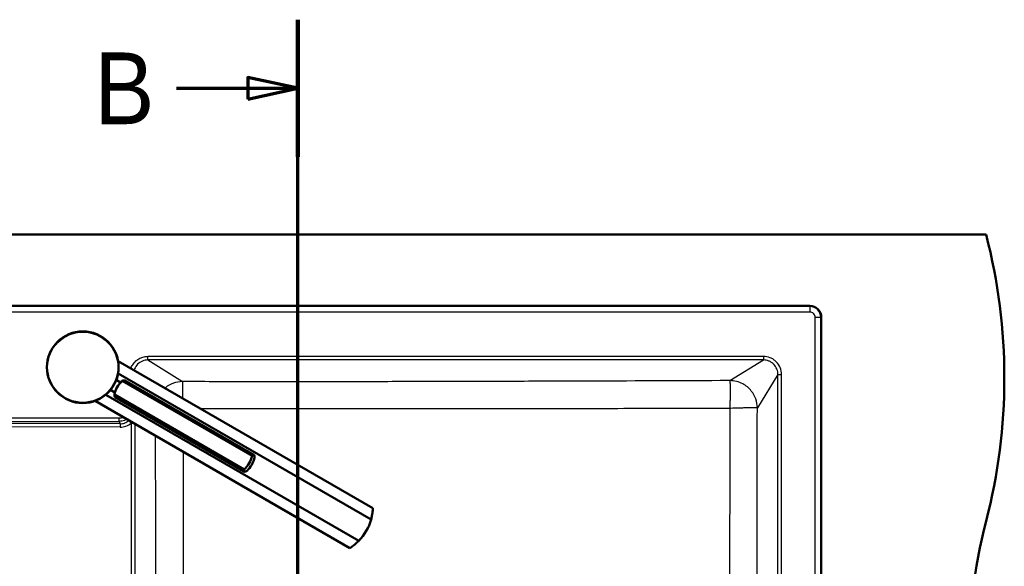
# Model space of a CAD drawing. Header units: millimetres. Extents: x 0 to 2100, y 0 to 3899.
# Tile 45 of 45: x 996 to 1683, y 3517 to 3899. Entities that reach past the tile are written whole.
import ezdxf

# ---------------------------------------------------------------- set-up
doc = ezdxf.new("R2010")
doc.units = ezdxf.units.MM
doc.header["$LTSCALE"] = 10
doc.linetypes.add('CHAIN', pattern=[0.3543, 0.2362, -0.0295, 0.0591, -0.0295])
doc.linetypes.add('LONG_DASH_DOTTED', pattern=[0.3001, 0.2362, -0.0295, 0.0049, -0.0295])
for name, color, linetype, lineweight in [('Section View Lines(ISO)', 7, 'LONG_DASH_DOTTED', 70), ('Visible Edges(ISO)', 7, 'Continuous', 50), ('Visible Tangent Edges(ISO)', 7, 'Continuous', 25)]:
    doc.layers.add(name, color=color, linetype=linetype, lineweight=lineweight)
doc.styles.add('Text__5.0mm', font='arial.ttf', dxfattribs={"width": 0.9})

# ---------------------------------------------------------------- blocks, each defined once
blk = doc.blocks.new('2dTransSection1')
at = {"layer": 'Section View Lines(ISO)', "linetype": 'CHAIN', "ltscale": 42.824814}
blk.add_line((119.041, 304.427), (119.041, 389.864), dxfattribs=at)
at = {"layer": 'Section View Lines(ISO)', "linetype": 'Continuous', "lineweight": 140}
for p, q in [((119.041, 380.291), (119.041, 389.864)), ((119.041, 304.427), (119.041, 314))]:
    blk.add_line(p, q, dxfattribs=at)
at = {"layer": 'Section View Lines(ISO)', "linetype": 'Continuous'}
for p, q in [((119.041, 385.078), (115.541, 385.828)), ((115.541, 385.828), (115.541, 384.328)), ((110.561, 385.078), (115.541, 385.078)), ((115.541, 385.078), (119.041, 385.078)), ((115.541, 384.328), (119.041, 385.078)), ((119.041, 309.213), (115.541, 309.963)), ((115.541, 309.963), (115.541, 308.463)), ((110.561, 309.213), (115.541, 309.213)), ((115.541, 309.213), (119.041, 309.213)), ((115.541, 308.463), (119.041, 309.213))]:
    blk.add_line(p, q, dxfattribs=at)
at = {"layer": 'Section View Lines(ISO)', "linetype": 'Continuous', "flags": 128}
for points in [[(115.541, 384.328), (119.041, 385.078), (115.541, 385.828), (115.541, 384.328)], [(115.541, 308.463), (119.041, 309.213), (115.541, 309.963), (115.541, 308.463)]]:
    blk.add_lwpolyline(points, dxfattribs=at)
at = {"layer": 'Section View Lines(ISO)'}
for points in [[(115.541, 384.328), (119.041, 385.078), (115.541, 385.828), (115.541, 384.328)], [(115.541, 308.463), (119.041, 309.213), (115.541, 309.963), (115.541, 308.463)]]:
    blk.add_solid(points, dxfattribs=at)
at = {"layer": 'Section View Lines(ISO)', "char_height": 5, "attachment_point": 7, "style": 'Text__5.0mm'}
for insert in [(104.833, 382.578), (104.833, 306.713)]:
    blk.add_mtext('B', dxfattribs=dict(at, insert=insert))

msp = doc.modelspace()

# ---------------------------------------------------------------- linework, layer by layer
at = {"layer": 'Visible Edges(ISO)'}
for p, q in [((470.41, 3748.8), (1670.41, 3748.8)), ((593.41, 3699.01), (1547.41, 3699.01)), ((1555.41, 3691.01), (1555.41, 3207.01)), ((1064.91, 3660.52), (1242.67, 3557.89)), ((1066.7, 3645.63), (1063.65, 3647.39)), ((1241.39, 3550.07), (1064.9, 3651.97)), ((1062.7, 3638.7), (1059.65, 3640.46)), ((1158.36, 3594.41), (1067.77, 3646.72)), ((1159.52, 3595.26), (1069.72, 3647.1)), ((1056.32, 3637.09), (1232.8, 3535.2)), ((1152.89, 3584.93), (1062.3, 3637.23)), ((1152.73, 3583.51), (1062.94, 3635.35)), ((1048.91, 3632.81), (1226.67, 3530.18))]:
    msp.add_line(p, q, dxfattribs=at)
msp.add_circle((1040.28, 3656.27), 25, dxfattribs=at)
for centre, radius, start, end in [((1283.12, 3648.8), 400, 345.52249, 14.47751), ((1547.41, 3691.01), 8, 0, 90), ((1207.71, 3559.6), 35, 315.79658, 344.20342), ((2057.71, 3448.8), 400, 165.52249, 194.47751)]:
    msp.add_arc(centre, radius, start, end, dxfattribs=at)
for centre, major_axis, start_param, end_param in [((1079.38, 3633.69), (-9, -15.59), 4.712389, 5.021582), ((1079.38, 3633.69), (-9, -15.59), 4.403196, 4.712389), ((1141.28, 3597.95), (9, 15.59), 4.403196, 5.021582), ((1143.07, 3596.92), (-9, -15.59), 1.261603, 1.87999)]:
    msp.add_ellipse(centre, major_axis=major_axis, ratio=0.965926, start_param=start_param, end_param=end_param, dxfattribs=at)
for points, knots in [([(1069.72, 3647.1), (1069.53, 3647.21), (1069.17, 3647.21), (1068.43, 3647.01), (1068.11, 3646.88), (1067.77, 3646.72)], [0, 0, 0, 0, 0.2583698, 0.2583698, 0.412375, 0.412375, 0.412375, 0.412375]), ([(1062.3, 3637.23), (1062.32, 3636.86), (1062.37, 3636.52), (1062.56, 3635.77), (1062.74, 3635.46), (1062.94, 3635.35)], [1.6537755, 1.6537755, 1.6537755, 1.6537755, 1.8077807, 1.8077807, 2.0661504, 2.0661504, 2.0661504, 2.0661504]), ([(1158.36, 3594.41), (1158.53, 3594.68), (1158.69, 3594.89), (1159.09, 3595.3), (1159.32, 3595.37), (1159.71, 3595.14), (1159.89, 3594.84), (1160.08, 3594.09), (1160.13, 3593.75), (1160.16, 3593.38)], [1.6537755, 1.6537755, 1.6537755, 1.6537755, 1.8077807, 1.8077807, 2.0661504, 2.0661504, 2.3245202, 2.3245202, 2.4785254, 2.4785254, 2.4785254, 2.4785254]), ([(1154.68, 3583.89), (1154.35, 3583.73), (1154.03, 3583.6), (1153.28, 3583.39), (1152.93, 3583.4), (1152.73, 3583.51), (1152.54, 3583.62), (1152.48, 3583.85), (1152.64, 3584.41), (1152.74, 3584.65), (1152.89, 3584.93)], [-0.412375, -0.412375, -0.412375, -0.412375, -0.2583698, -0.2583698, 0, 0, 0, 0.2583698, 0.2583698, 0.412375, 0.412375, 0.412375, 0.412375]), ([(1241.39, 3550.07), (1241.65, 3551.02), (1241.86, 3551.91), (1242.32, 3554.18), (1242.48, 3555.52), (1242.61, 3556.92), (1242.63, 3557.28), (1242.66, 3557.77), (1242.67, 3557.89), (1242.67, 3557.89)], [-1.630466, -1.630466, -1.630466, -1.630466, -1.289011, -1.289011, -0.644505, -0.644505, -0.322253, -0.322253, 0, 0, 0, 0]), ([(1226.67, 3530.18), (1226.67, 3530.18), (1226.77, 3530.25), (1227.18, 3530.52), (1227.48, 3530.72), (1228.63, 3531.53), (1229.71, 3532.34), (1231.44, 3533.87), (1232.11, 3534.49), (1232.8, 3535.2)], [4.771985, 4.771985, 4.771985, 4.771985, 5.094237, 5.094237, 5.41649, 5.41649, 6.060995, 6.060995, 6.40245, 6.40245, 6.40245, 6.40245])]:
    msp.add_open_spline(points, degree=3, knots=knots, dxfattribs=at)
at = {"layer": 'Visible Tangent Edges(ISO)'}
for p, q in [((1547.41, 3698.71), (593.41, 3698.71)), ((1547.41, 3698.71), (1547.41, 3699.01)), ((1547.41, 3698.71), (1547.41, 3694.72)), ((1547.41, 3694.72), (593.41, 3694.72)), ((1555.11, 3691.01), (1551.12, 3691.01)), ((1551.12, 3207.01), (1551.12, 3691.01)), ((1555.11, 3691.01), (1555.41, 3691.01)), ((1555.11, 3207.01), (1555.11, 3691.01)), ((1085.74, 3661.31), (1085.74, 3663.8)), ((1515.08, 3663.8), (1085.74, 3663.8)), ((1515.08, 3661.31), (1085.74, 3661.31)), ((1085.74, 3661.31), (1109.82, 3646.23)), ((1491.76, 3646.94), (1515.08, 3661.31)), ((1515.08, 3663.8), (1515.08, 3661.31)), ((1525.21, 3651.17), (1510.85, 3627.85)), ((1525.21, 3651.17), (1527.7, 3651.17)), ((1525.21, 3246.84), (1525.21, 3651.17)), ((1527.7, 3246.84), (1527.7, 3651.17)), ((625.57, 3620.92), (1065.76, 3620.92)), ((1065.76, 3618.51), (1065.76, 3620.92)), ((625.57, 3618.51), (1065.76, 3618.51)), ((1066.29, 3614.43), (626.19, 3615.45)), ((1066.31, 3616.84), (626.21, 3617.87)), ((1065.76, 3618.51), (1066.31, 3616.84)), ((1074.02, 3617.21), (1074.02, 3280.8)), ((1074.02, 3617.21), (1075.93, 3617.21)), ((1076.49, 3616.89), (1076.49, 3280.8))]:
    msp.add_line(p, q, dxfattribs=at)
msp.add_circle((1040.28, 3656.27), 24.5, dxfattribs=at)
msp.add_arc((1547.41, 3691.01), 7.7, 0, 90, dxfattribs=at)
for centre, major_axis, ratio, start_param, end_param in [((1066.31, 3614.43), (0.01, 2.5), 0.008695, 0.26181, 1.570816), ((1074.04, 3617.21), (-1.6, 1.92), 0.006695, 0.2562, 1.565248)]:
    msp.add_ellipse(centre, major_axis=major_axis, ratio=ratio, start_param=start_param, end_param=end_param, dxfattribs=at)
for points, knots in [([(1551.12, 3691.01), (1551.12, 3691.82), (1550.82, 3692.74), (1550.21, 3693.44), (1550.16, 3693.5), (1550.1, 3693.57), (1550.04, 3693.63), (1549.32, 3694.35), (1548.3, 3694.72), (1547.41, 3694.72)], [0, 0, 0, 0, 0.457619, 0.457619, 0.457619, 0.5, 0.5, 0.5, 1, 1, 1, 1]), ([(1073.83, 3655.37), (1073.91, 3655.59), (1073.99, 3655.8), (1074.07, 3656.01), (1074.45, 3656.93), (1074.94, 3657.83), (1075.61, 3658.73), (1075.97, 3659.21), (1076.36, 3659.67), (1076.81, 3660.11), (1077.49, 3660.8), (1078.3, 3661.46), (1079.32, 3662.06), (1079.81, 3662.35), (1080.34, 3662.61), (1080.91, 3662.85), (1081.3, 3663.01), (1081.72, 3663.16), (1082.17, 3663.29), (1083.28, 3663.61), (1084.5, 3663.8), (1085.74, 3663.8)], [0.273232, 0.273232, 0.273232, 0.273232, 0.3157978, 0.3157978, 0.3157978, 0.5, 0.5, 0.5, 0.597836, 0.597836, 0.597836, 0.75, 0.75, 0.75, 0.8240293, 0.8240293, 0.8240293, 0.875, 0.875, 0.875, 1, 1, 1, 1]), ([(1085.74, 3661.31), (1084.53, 3661.31), (1083.24, 3661.1), (1081.99, 3660.61), (1081.94, 3660.59), (1081.9, 3660.57), (1081.85, 3660.55), (1080.65, 3660.06), (1079.5, 3659.31), (1078.55, 3658.36), (1077.6, 3657.42), (1076.86, 3656.27), (1076.37, 3655.07), (1076.35, 3655.02), (1076.33, 3654.98), (1076.31, 3654.93), (1076.2, 3654.66), (1076.11, 3654.38), (1076.03, 3654.1)], [0, 0, 0, 0, 0.25, 0.25, 0.25, 0.2591156, 0.2591156, 0.2591156, 0.5, 0.5, 0.5, 0.7408844, 0.7408844, 0.7408844, 0.75, 0.75, 0.75, 0.8050602, 0.8050602, 0.8050602, 0.8050602]), ([(1527.7, 3651.17), (1527.7, 3652.82), (1527.38, 3654.46), (1526.14, 3657.5), (1525.22, 3658.9), (1523.48, 3660.66), (1522.84, 3661.19), (1521.41, 3662.15), (1520.61, 3662.57), (1518.29, 3663.49), (1516.69, 3663.8), (1515.08, 3663.8)], [0, 0, 0, 0, 0.248436, 0.248436, 0.497228, 0.497228, 0.622337, 0.622337, 0.757318, 0.757318, 1, 1, 1, 1]), ([(1525.21, 3651.17), (1525.22, 3652.38), (1525, 3653.68), (1524.51, 3654.93), (1524.5, 3654.97), (1524.48, 3655.01), (1524.47, 3655.04), (1523.98, 3656.24), (1523.24, 3657.38), (1522.3, 3658.33), (1522.29, 3658.34), (1522.28, 3658.35), (1522.27, 3658.36), (1521.81, 3658.82), (1521.3, 3659.24), (1520.77, 3659.6), (1520.17, 3660), (1519.52, 3660.34), (1518.87, 3660.59), (1518.86, 3660.6), (1518.85, 3660.6), (1518.84, 3660.61), (1517.59, 3661.1), (1516.29, 3661.31), (1515.08, 3661.31)], [0, 0, 0, 0, 0.25, 0.25, 0.25, 0.2577237, 0.2577237, 0.2577237, 0.4973707, 0.4973707, 0.4973707, 0.5, 0.5, 0.5, 0.6167349, 0.6167349, 0.6167349, 0.7479696, 0.7479696, 0.7479696, 0.75, 0.75, 0.75, 1, 1, 1, 1]), ([(1109.82, 3646.23), (1105.48, 3646.19), (1101.31, 3644.69), (1097.95, 3642.01), (1097.81, 3641.9), (1097.68, 3641.79), (1097.54, 3641.68)], [0, 0, 0, 0, 0.4304516, 0.4304516, 0.4304516, 0.4479697, 0.4479697, 0.4479697, 0.4479697]), ([(1109.82, 3646.23), (1109.78, 3646.02), (1109.76, 3645.43), (1109.75, 3644.45), (1109.75, 3644.08), (1109.75, 3643.66), (1109.76, 3643.17), (1109.76, 3642.37), (1109.78, 3641.4), (1109.8, 3640.16), (1109.82, 3639.38), (1109.84, 3638.49), (1109.86, 3637.47), (1109.87, 3636.96), (1109.89, 3636.42), (1109.9, 3635.84), (1109.91, 3635.55), (1109.92, 3635.25), (1109.93, 3634.94), (1109.93, 3634.81), (1109.94, 3634.66), (1109.94, 3634.52)], [0, 0, 0, 0, 0.1823357, 0.1823357, 0.1823357, 0.25, 0.25, 0.25, 0.3603345, 0.3603345, 0.3603345, 0.4301672, 0.4301672, 0.4301672, 0.4650836, 0.4650836, 0.4650836, 0.4825418, 0.4825418, 0.4825418, 0.4904437, 0.4904437, 0.4904437, 0.4904437]), ([(1491.76, 3646.94), (1491.48, 3646.94), (1491.2, 3646.94), (1459.21, 3646.81), (1427.5, 3646.69), (1379.93, 3646.52), (1364.08, 3646.47), (1332.38, 3646.38), (1316.53, 3646.33), (1284.84, 3646.25), (1269, 3646.22), (1237.32, 3646.17), (1221.48, 3646.16), (1189.8, 3646.14), (1173.97, 3646.15), (1142.29, 3646.17), (1126.45, 3646.2), (1110.35, 3646.23), (1110.08, 3646.23), (1109.82, 3646.23)], [0, 0, 0, 0, 0.002192, 0.002192, 0.2514, 0.2514, 0.37595, 0.37595, 0.500439, 0.500439, 0.624861, 0.624861, 0.749208, 0.749208, 0.873534, 0.873534, 0.997905, 0.997905, 1, 1, 1, 1]), ([(1510.85, 3627.85), (1510.81, 3632.17), (1509.31, 3636.34), (1506.64, 3639.69), (1505.03, 3641.71), (1502.94, 3643.45), (1500.66, 3644.67), (1497.94, 3646.12), (1494.88, 3646.92), (1491.76, 3646.94)], [0, 0, 0, 0, 0.4302485, 0.4302485, 0.4302485, 0.6903369, 0.6903369, 0.6903369, 1, 1, 1, 1]), ([(1491.82, 3627.55), (1491.84, 3628.08), (1491.87, 3628.77), (1491.89, 3629.62), (1491.91, 3630.05), (1491.92, 3630.52), (1491.94, 3631.03), (1491.94, 3631.28), (1491.95, 3631.55), (1491.96, 3631.82), (1491.96, 3631.96), (1491.97, 3632.1), (1491.97, 3632.25), (1491.97, 3632.32), (1491.97, 3632.39), (1491.98, 3632.46), (1491.98, 3632.5), (1491.98, 3632.53), (1491.98, 3632.57), (1491.98, 3632.59), (1491.98, 3632.61), (1491.98, 3632.62), (1491.98, 3632.63), (1491.98, 3632.64), (1491.98, 3632.65), (1491.98, 3632.66), (1491.98, 3632.67), (1491.98, 3632.72), (1492, 3633.31), (1492.01, 3633.87), (1492.02, 3634.4), (1492.07, 3636.64), (1492.08, 3638.33), (1492.09, 3639.7), (1492.09, 3640.06), (1492.09, 3640.4), (1492.08, 3640.72), (1492.08, 3641.89), (1492.07, 3642.8), (1492.05, 3643.56), (1492.03, 3644.17), (1492.01, 3644.68), (1491.99, 3645.11), (1491.97, 3645.37), (1491.96, 3645.6), (1491.94, 3645.8), (1491.89, 3646.36), (1491.84, 3646.77), (1491.76, 3646.94)], [0, 0, 0, 0, 0.25, 0.25, 0.25, 0.375, 0.375, 0.375, 0.4375, 0.4375, 0.4375, 0.46875, 0.46875, 0.46875, 0.484375, 0.484375, 0.484375, 0.4921875, 0.4921875, 0.4921875, 0.4960937, 0.4960937, 0.4960937, 0.4980469, 0.4980469, 0.4980469, 0.5, 0.5, 0.5, 0.523884, 0.523884, 0.523884, 0.625, 0.625, 0.625, 0.6516879, 0.6516879, 0.6516879, 0.75, 0.75, 0.75, 0.829081, 0.829081, 0.829081, 0.875, 0.875, 0.875, 1, 1, 1, 1]), ([(1491.82, 3627.55), (1488.56, 3627.54), (1485.33, 3627.53), (1478.95, 3627.51), (1475.84, 3627.5), (1466.33, 3627.48), (1460.11, 3627.47), (1441.48, 3627.42), (1429.49, 3627.4), (1394.48, 3627.33), (1372.76, 3627.3), (1348.06, 3627.28), (1343.2, 3627.28), (1333.81, 3627.27), (1329.13, 3627.27), (1320.23, 3627.26), (1315.8, 3627.26), (1309.39, 3627.26), (1307.25, 3627.26), (1303.09, 3627.26), (1300.97, 3627.26), (1296.94, 3627.26), (1294.93, 3627.26), (1290.93, 3627.26), (1288.89, 3627.26), (1285.04, 3627.26), (1283.12, 3627.26), (1279.3, 3627.26), (1277.34, 3627.26), (1273.65, 3627.26), (1271.81, 3627.26), (1268.14, 3627.26), (1266.27, 3627.26), (1262.72, 3627.26), (1260.96, 3627.26), (1257.43, 3627.26), (1255.63, 3627.26), (1240.24, 3627.26), (1227.09, 3627.27), (1208.8, 3627.27), (1202.68, 3627.27), (1190.9, 3627.27), (1185.01, 3627.27), (1167.72, 3627.27), (1156.3, 3627.27), (1137.49, 3627.26), (1130.05, 3627.26), (1122.52, 3627.26)], [0, 0, 0, 0, 0.015625, 0.015625, 0.03125, 0.03125, 0.0625, 0.0625, 0.125, 0.125, 0.25, 0.25, 0.28125, 0.28125, 0.3125, 0.3125, 0.34375, 0.34375, 0.359375, 0.359375, 0.375, 0.375, 0.390625, 0.390625, 0.40625, 0.40625, 0.421875, 0.421875, 0.4375, 0.4375, 0.453125, 0.453125, 0.46875, 0.46875, 0.484375, 0.484375, 0.5, 0.5, 0.625, 0.625, 0.6875, 0.6875, 0.75, 0.75, 0.875, 0.875, 0.9560426, 0.9560426, 0.9560426, 0.9560426]), ([(1491.74, 3449.01), (1491.74, 3453.68), (1491.74, 3458.35), (1491.74, 3463.03), (1491.74, 3464.58), (1491.74, 3466.1), (1491.74, 3467.7), (1491.74, 3470.89), (1491.74, 3474.05), (1491.74, 3477.33), (1491.74, 3480.6), (1491.74, 3483.83), (1491.75, 3487.16), (1491.75, 3490.49), (1491.75, 3493.79), (1491.75, 3497.22), (1491.75, 3498.93), (1491.75, 3500.65), (1491.75, 3502.37), (1491.75, 3504.26), (1491.75, 3506.12), (1491.75, 3508.07), (1491.75, 3510.72), (1491.75, 3513.36), (1491.75, 3516.01), (1491.75, 3518.64), (1491.75, 3521.39), (1491.75, 3524.08), (1491.75, 3525.68), (1491.75, 3527.27), (1491.76, 3528.91), (1491.76, 3532.03), (1491.76, 3535.12), (1491.76, 3538.3), (1491.76, 3538.88), (1491.76, 3539.46), (1491.76, 3540.05), (1491.76, 3541.95), (1491.76, 3543.85), (1491.76, 3545.76), (1491.76, 3547.67), (1491.76, 3549.53), (1491.76, 3551.49), (1491.77, 3553.45), (1491.77, 3555.41), (1491.77, 3557.37), (1491.77, 3559.33), (1491.77, 3561.25), (1491.77, 3563.27), (1491.77, 3565.28), (1491.77, 3567.3), (1491.77, 3569.32), (1491.78, 3571.34), (1491.78, 3573.32), (1491.78, 3575.39), (1491.78, 3583.68), (1491.79, 3591.99), (1491.8, 3600.72), (1491.8, 3605.09), (1491.8, 3609.45), (1491.81, 3613.94), (1491.81, 3618.43), (1491.82, 3622.97), (1491.82, 3627.55)], [0, 0, 0, 0, 0.09375, 0.09375, 0.09375, 0.125, 0.125, 0.125, 0.1875, 0.1875, 0.1875, 0.25, 0.25, 0.25, 0.3125, 0.3125, 0.3125, 0.34375, 0.34375, 0.34375, 0.378238, 0.378238, 0.378238, 0.425406, 0.425406, 0.425406, 0.47216, 0.47216, 0.47216, 0.5, 0.5, 0.5, 0.552886, 0.552886, 0.552886, 0.5625, 0.5625, 0.5625, 0.59375, 0.59375, 0.59375, 0.625, 0.625, 0.625, 0.65625, 0.65625, 0.65625, 0.6875, 0.6875, 0.6875, 0.71875, 0.71875, 0.71875, 0.75, 0.75, 0.75, 0.875, 0.875, 0.875, 0.9375, 0.9375, 0.9375, 1, 1, 1, 1]), ([(1510.85, 3627.85), (1510.64, 3627.9), (1510.04, 3627.93), (1509.06, 3627.94), (1508.1, 3627.96), (1506.76, 3627.95), (1504.76, 3627.92), (1503.98, 3627.91), (1503.09, 3627.89), (1502.07, 3627.87), (1501.55, 3627.86), (1501.01, 3627.84), (1500.43, 3627.83), (1500.14, 3627.82), (1499.84, 3627.81), (1499.53, 3627.8), (1499.37, 3627.8), (1499.22, 3627.79), (1499.06, 3627.79), (1498.94, 3627.79), (1498.84, 3627.78), (1498.71, 3627.78), (1498.65, 3627.78), (1498.59, 3627.78), (1498.57, 3627.78), (1496.5, 3627.72), (1494.85, 3627.66), (1493.73, 3627.62), (1492.61, 3627.58), (1491.98, 3627.55), (1491.82, 3627.55)], [0, 0, 0, 0, 0.1819035, 0.1819035, 0.1819035, 0.3604037, 0.3604037, 0.3604037, 0.4302019, 0.4302019, 0.4302019, 0.4651009, 0.4651009, 0.4651009, 0.4825505, 0.4825505, 0.4825505, 0.4912752, 0.4912752, 0.4912752, 0.4974492, 0.4974492, 0.4974492, 0.5, 0.5, 0.5, 0.75, 0.75, 0.75, 0.9999998, 0.9999998, 0.9999998, 0.9999998]), ([(1510.62, 3449.01), (1510.62, 3478.67), (1510.64, 3508.34), (1510.72, 3567.68), (1510.77, 3597.35), (1510.84, 3627.29), (1510.85, 3627.57), (1510.85, 3627.85)], [0, 0, 0, 0, 0.497581, 0.497581, 0.995333, 0.995333, 1, 1, 1, 1]), ([(1071, 3620.06), (1070.55, 3619.77), (1070.09, 3619.52), (1069.62, 3619.32), (1069.55, 3619.29), (1069.48, 3619.26), (1069.42, 3619.23), (1068.22, 3618.75), (1066.98, 3618.52), (1065.76, 3618.51)], [0.6380592, 0.6380592, 0.6380592, 0.6380592, 0.7358933, 0.7358933, 0.7358933, 0.75, 0.75, 0.75, 1, 1, 1, 1]), ([(1066.29, 3614.43), (1067.68, 3614.43), (1070.48, 3614.91), (1072.94, 3616.32), (1074.02, 3617.21)], [0, 0, 0, 0, 0.5, 1, 1, 1, 1]), ([(1066.31, 3616.84), (1067.36, 3616.83), (1068.41, 3616.99), (1069.48, 3617.36), (1069.52, 3617.37), (1069.56, 3617.39), (1069.6, 3617.4), (1070.63, 3617.77), (1071.62, 3618.34), (1072.49, 3619.07)], [0, 0, 0, 0, 0.5, 0.5, 0.5, 0.51865, 0.51865, 0.51865, 1, 1, 1, 1]), ([(1090.77, 3608.64), (1090.8, 3599.73), (1090.9, 3576.03), (1091.02, 3544.94), (1091.11, 3515.38), (1091.17, 3493.23), (1091.21, 3471.11), (1091.23, 3449.01), (1091.21, 3426.9), (1091.17, 3404.78), (1091.11, 3382.63), (1091.02, 3353.07), (1090.88, 3316.09), (1090.76, 3286.51), (1090.69, 3271.44), (1090.69, 3271.17), (1090.69, 3270.91)], [0.0518599, 0.0518599, 0.0518599, 0.0518599, 0.1269435, 0.2515438, 0.3137795, 0.3759394, 0.4380064, 0.5, 0.5619936, 0.6240606, 0.6862205, 0.7484562, 0.8730565, 0.997744, 0.997744, 1, 1, 1, 1]), ([(1110.24, 3597.4), (1110.24, 3596.69), (1110.24, 3595.99), (1110.25, 3595.3), (1110.25, 3593.72), (1110.25, 3592.14), (1110.25, 3590.65), (1110.25, 3589.16), (1110.26, 3587.62), (1110.26, 3586.18), (1110.26, 3585.05), (1110.26, 3583.93), (1110.26, 3582.8), (1110.26, 3580.65), (1110.26, 3578.55), (1110.27, 3576.51), (1110.27, 3574.16), (1110.27, 3571.82), (1110.27, 3569.6), (1110.27, 3564.45), (1110.27, 3559.47), (1110.27, 3554.86), (1110.27, 3548.97), (1110.27, 3543.46), (1110.26, 3538.31), (1110.26, 3535.39), (1110.26, 3532.59), (1110.25, 3529.9), (1110.25, 3526.19), (1110.24, 3522.59), (1110.24, 3519.22), (1110.24, 3518.15), (1110.23, 3517.09), (1110.23, 3516.04), (1110.23, 3513.78), (1110.22, 3511.57), (1110.22, 3509.47), (1110.2, 3503.91), (1110.19, 3498.69), (1110.18, 3493.73), (1110.16, 3487.7), (1110.15, 3482.07), (1110.13, 3476.75), (1110.13, 3474.95), (1110.13, 3473.16), (1110.12, 3471.38), (1110.12, 3468.4), (1110.11, 3465.47), (1110.11, 3462.6), (1110.1, 3458.02), (1110.1, 3453.51), (1110.1, 3449.01), (1110.1, 3444.5), (1110.1, 3440.03), (1110.11, 3435.41), (1110.11, 3432.51), (1110.12, 3429.61), (1110.12, 3426.63), (1110.13, 3424.87), (1110.13, 3423.08), (1110.13, 3421.26), (1110.15, 3416.34), (1110.16, 3411.33), (1110.17, 3405.9), (1110.17, 3405.36), (1110.18, 3404.82), (1110.18, 3404.28), (1110.18, 3402.09), (1110.19, 3399.87), (1110.2, 3397.53), (1110.2, 3394.62), (1110.21, 3391.69), (1110.22, 3388.54), (1110.22, 3386.4), (1110.23, 3384.22), (1110.23, 3381.97), (1110.24, 3377.63), (1110.25, 3373.07), (1110.25, 3368.11), (1110.26, 3365.4), (1110.26, 3362.6), (1110.26, 3359.7), (1110.27, 3354.57), (1110.27, 3349.1), (1110.27, 3343.15), (1110.27, 3340.87), (1110.27, 3338.57), (1110.27, 3336.14), (1110.27, 3333.45), (1110.27, 3330.73), (1110.27, 3327.86), (1110.27, 3323.79), (1110.26, 3319.63), (1110.26, 3315.21), (1110.26, 3314.1), (1110.26, 3312.98), (1110.26, 3311.83), (1110.25, 3305.93), (1110.24, 3299.71), (1110.23, 3292.84), (1110.22, 3289.4), (1110.22, 3285.88), (1110.21, 3282.18), (1110.2, 3278.48), (1110.2, 3274.67), (1110.19, 3270.75)], [0.0434485, 0.0434485, 0.0434485, 0.0434485, 0.046875, 0.046875, 0.046875, 0.0546875, 0.0546875, 0.0546875, 0.0625, 0.0625, 0.0625, 0.0685932, 0.0685932, 0.0685932, 0.0802893, 0.0802893, 0.0802893, 0.09375, 0.09375, 0.09375, 0.125, 0.125, 0.125, 0.1648717, 0.1648717, 0.1648717, 0.1875, 0.1875, 0.1875, 0.21875, 0.21875, 0.21875, 0.2286554, 0.2286554, 0.2286554, 0.25, 0.25, 0.25, 0.3063824, 0.3063824, 0.3063824, 0.375, 0.375, 0.375, 0.3983055, 0.3983055, 0.3983055, 0.4375, 0.4375, 0.4375, 0.5, 0.5, 0.5, 0.5625, 0.5625, 0.5625, 0.6017916, 0.6017916, 0.6017916, 0.625, 0.625, 0.625, 0.6875, 0.6875, 0.6875, 0.6937, 0.6937, 0.6937, 0.71875, 0.71875, 0.71875, 0.75, 0.75, 0.75, 0.771292, 0.771292, 0.771292, 0.8125, 0.8125, 0.8125, 0.8350873, 0.8350873, 0.8350873, 0.875, 0.875, 0.875, 0.8903153, 0.8903153, 0.8903153, 0.9073432, 0.9073432, 0.9073432, 0.9314566, 0.9314566, 0.9314566, 0.9375, 0.9375, 0.9375, 0.96875, 0.96875, 0.96875, 0.984375, 0.984375, 0.984375, 1, 1, 1, 1])]:
    msp.add_open_spline(points, degree=3, knots=knots, dxfattribs=at)
for points in [[(1065.76, 3620.92), (1066.77, 3620.92), (1067.73, 3621.14), (1068.54, 3621.48)], [(1072.49, 3619.07), (1072.52, 3619.09), (1072.55, 3619.11), (1072.59, 3619.14)]]:
    msp.add_open_spline(points, degree=3, dxfattribs=at)

# ---------------------------------------------------------------- block references
at = {"layer": 'Section View Lines(ISO)', "xscale": 10, "yscale": 10, "zscale": 10}
msp.add_blockref('2dTransSection1', (0, 0), dxfattribs=at)

doc.saveas('drawing.dxf')
